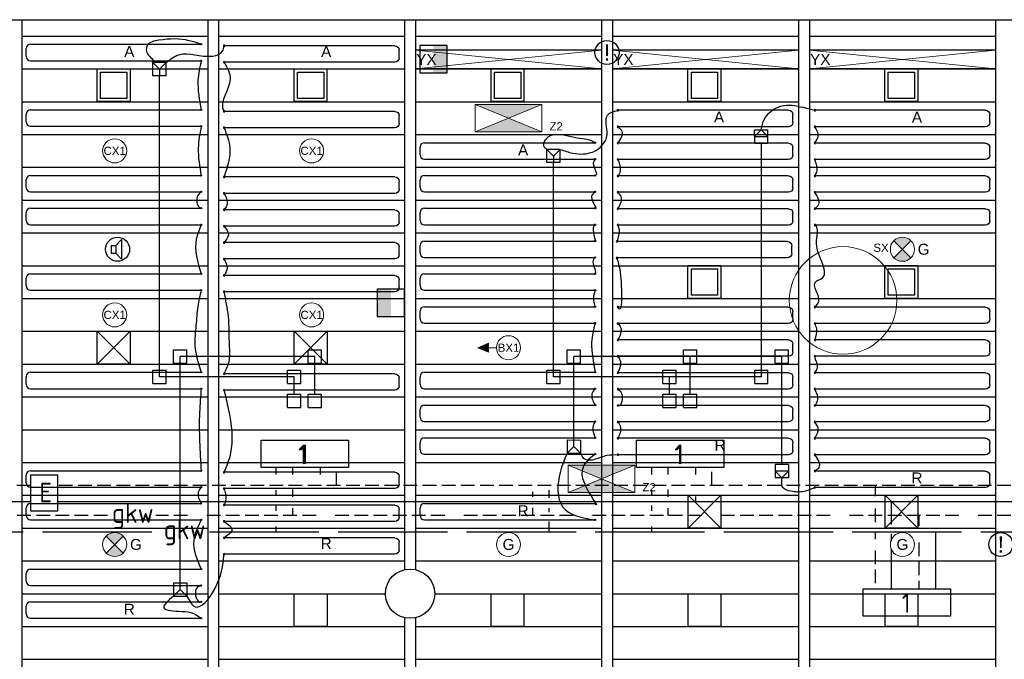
# Model space of a CAD drawing. Extents: x 7383 to 861143, y -570072 to -203000.
# Tile 16 of 30: x 454075 to 463075, y -287268 to -281418. Entities that reach past the tile are written whole.
import ezdxf

# ---------------------------------------------------------------- set-up
doc = ezdxf.new("R2010")
doc.units = 0
doc.header["$LTSCALE"] = 25
for name, pattern in [('2322105', [47, 40, -7]), ('2322106', [47, 5, -2, 5, -2, 5, -2, 5, -2, 5, -2, 5, -7]), ('2322107', [2000, 1000, 1000]), ('2322108', [7, 5, -2]), ('HIDDEN', [0.375, 0.25, -0.125])]:
    doc.linetypes.add(name, pattern=pattern)
doc.layers.get('0').update_dxf_attribs({"linetype": 'CONTINUOUS'})
for name, color, linetype in [('60', 7, 'CONTINUOUS'), ('KP-bandraster', 5, 'CONTINUOUS'), ('KP-koppelingen', 6, 'CONTINUOUS'), ('KP-leidingen(aanvoer)', 5, 'CONTINUOUS'), ('KP-leidingen(retour)', 1, 'CONTINUOUS'), ('KP-Melders', 3, 'CONTINUOUS'), ('KP-Oppervlak', 3, 'CONTINUOUS'), ('KP-panelen', 1, 'CONTINUOUS'), ('KP-registers', 4, 'CONTINUOUS'), ('KP-retour', 3, 'CONTINUOUS'), ('KP-slangen', 7, 'CONTINUOUS'), ('KP-tekst', 7, 'CONTINUOUS'), ('SYM-W', 7, 'CONTINUOUS'), ('Thermostaat', 160, 'CONTINUOUS'), ('WL5501--', 130, 'CONTINUOUS'), ('WL5501-GKW', 4, 'CONTINUOUS'), ('WL5502--', 130, 'CONTINUOUS'), ('WL5502--_GKW-R', 4, 'HIDDEN'), ('WL561---_AANVOER', 10, 'CONTINUOUS'), ('WL561---_RETOUR', 10, 'CONTINUOUS')]:
    doc.layers.add(name, color=color, linetype=linetype)
doc.layers.add('KP-aanvoer', color=6, linetype='CONTINUOUS', plot=False)
doc.layers.add('KP-onderlegger CV GKW', color=8, linetype='CONTINUOUS', lineweight=18)
doc.layers.add('KP-Verlichting', color=2, linetype='CONTINUOUS', lineweight=18)
doc.styles.add('arial', font='ARIAL.TTF')
doc.styles.add('BURO-018', font='ISO96.shx', dxfattribs={"height": 90})
doc.styles.add('ISO', font='ISO.SHX')

# ---------------------------------------------------------------- blocks, each defined once
blk = doc.blocks.new('SW30485012')
at = {"color": 0, "linetype": 'Continuous'}
for p, q in [((-2.5, 2.5), (-2.5, -2.5)), ((2.5, 2.5), (-2.5, 2.5)), ((2.5, -2.5), (2.5, 2.5)), ((-2.5, -2.5), (2.5, -2.5))]:
    blk.add_line(p, q, dxfattribs=at)
blk.add_solid([(-2.5, 0), (2.5, 0), (-2.5, -2.5), (2.5, -2.5)], dxfattribs=at)
at = {"color": 0, "linetype": 'Continuous', "style": 'BURO-018', "flags": 1}
blk.add_attdef('W_ID', (0, 0), '', height=1.8, dxfattribs=at)
blk = doc.blocks.new('A$C5CC54D2E')
at = {"layer": 'SYM-W', "color": 2, "linetype": 'Continuous'}
for points in [[(35437.41240379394, -3646.720645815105), (34637.41240379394, -3646.720645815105), (34637.41240379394, -3396.720645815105), (35437.41240379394, -3396.720645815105)], [(38868.85260749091, -3646.720645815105), (38068.85260749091, -3646.720645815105), (38068.85260749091, -3396.720645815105), (38868.85260749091, -3396.720645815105)], [(32530.16419307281, -4042.700992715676), (32780.16419307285, -4042.700992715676), (32780.16419307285, -3715.398943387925), (32530.16419307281, -3715.398943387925)], [(40141.3792336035, -4754.653462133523), (40941.3792336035, -4754.653462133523), (40941.3792336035, -5004.653462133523), (40141.3792336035, -5004.653462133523)]]:
    blk.add_lwpolyline(points, close=True, dxfattribs=at)
at = {"layer": 'WL5501--', "linetype": '2322105'}
for p, q in [((34776.9283952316, -3710.694730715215), (34776.9283952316, -3646.720645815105)), ((38208.36859892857, -3710.694730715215), (38208.36859892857, -3646.720645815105)), ((34776.9283952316, -3904.27838400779), (34776.9283952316, -3854.27838400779)), ((37271.76941387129, -3924.371968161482), (37271.76941387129, -3852.498561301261)), ((38208.36859892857, -3904.27838400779), (38208.36859892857, -3854.27838400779)), ((34776.9283952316, -4042.671116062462), (34776.9283952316, -3992.671116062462)), ((37271.76941387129, -4055.051275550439), (37271.76941387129, -4019.114408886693)), ((38208.36859892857, -4042.671116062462), (38208.36859892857, -3992.671116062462)), ((37271.7694138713, -4233.177739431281), (37271.76941387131, -4139.992515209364)), ((34776.9283952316, -4234.030319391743), (34776.9283952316, -4184.030319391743)), ((38208.36859892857, -4234.030319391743), (38208.36859892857, -4184.030319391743)), ((23239.49959992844, -4233.177739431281), (33686.68487969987, -4233.177739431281)), ((34166.77344094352, -4233.177739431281), (42667.78476652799, -4233.177739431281)), ((40801.86324216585, -4233.177739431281), (40801.86324216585, -4754.653462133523))]:
    blk.add_line(p, q, dxfattribs=at)
at = {"layer": 'WL5502--', "linetype": '2322106'}
for p, q in [((34926.9283952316, -3710.694730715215), (34926.9283952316, -3646.720645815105)), ((38358.36859892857, -3710.694730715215), (38358.36859892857, -3646.720645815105)), ((34926.9283952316, -3914.291857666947), (34926.9283952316, -3847.241472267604)), ((37121.76941387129, -3914.571093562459), (37121.7694138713, -3868.833352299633)), ((38358.36859892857, -3914.291857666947), (38358.36859892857, -3847.241472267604)), ((34926.9283952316, -4083.177739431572), (34926.9283952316, -4016.127354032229)), ((37121.7694138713, -4083.177739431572), (37121.76941387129, -4015.847450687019)), ((38358.36859892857, -4083.177739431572), (38358.36859892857, -4016.127354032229)), ((33234.1012970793, -4083.177739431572), (22757.90875732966, -4083.177739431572)), ((42191.23677392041, -4083.177739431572), (33676.68287147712, -4083.177739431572)), ((40651.86324216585, -4082.797245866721), (40651.86324216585, -4179.231534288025)), ((40651.86324216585, -4331.291369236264), (40651.86324216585, -4754.653462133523))]:
    blk.add_line(p, q, dxfattribs=at)
at = {"layer": 'WL561---_AANVOER', "linetype": '2322107'}
for p, q in [((35176.9283952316, -3646.720645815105), (35176.9283952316, -3710.694730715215)), ((38608.36859892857, -3646.720645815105), (38608.36859892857, -3710.694730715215)), ((38608.36859892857, -3910.694730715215), (38608.36859892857, -3960.694730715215)), ((32532.62207216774, -3960.694730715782), (18759.34018504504, -3960.694730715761)), ((49715.12083991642, -3960.694730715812), (32780.42668915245, -3960.694730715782)), ((40401.86324216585, -4167.757817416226), (40401.86324216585, -3960.694730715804)), ((40401.86324216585, -4319.248324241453), (40401.86324216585, -4252.592549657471)), ((40401.86324216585, -4754.653462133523), (40401.86324216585, -4394.993577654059))]:
    blk.add_line(p, q, dxfattribs=at)
at = {"layer": 'WL561---_RETOUR', "linetype": '2322108'}
for p, q in [((35326.9283952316, -3810.694730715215), (35326.9283952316, -3646.720645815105)), ((38758.36859892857, -3810.694730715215), (38758.36859892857, -3646.720645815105)), ((32529.92823624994, -3810.694730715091), (18909.3401850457, -3810.694730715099)), ((49715.12083991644, -3810.694730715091), (32780.42668915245, -3810.694730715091)), ((40251.86324216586, -3810.694730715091), (40251.86324216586, -3907.193564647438)), ((40251.86324216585, -4019.296733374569), (40251.86324216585, -4164.727991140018)), ((40251.86324216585, -4243.50307082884), (40251.86324216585, -4301.06936658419)), ((40251.86324216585, -4404.08305648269), (40251.86324216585, -4754.653462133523))]:
    blk.add_line(p, q, dxfattribs=at)
at = {"layer": 'Thermostaat', "xscale": 50, "yscale": 50, "zscale": 50}
for p, rotation in [((36213.40126164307, 87.48380657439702), 89.99999999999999), ((35824.99999999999, -2139.941829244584), 270)]:
    blk.add_blockref('SW30485012', p, dxfattribs=dict(at, rotation=rotation))
at = {"layer": '60', "color": 1, "linetype": 'Continuous', "style": 'ISO'}
for p in [(34978.02356730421, -3616.42265182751), (34991.09896928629, -3616.42265182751), (38416.12306756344, -3616.42265182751), (38422.53917298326, -3616.42265182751), (40495.06579909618, -4974.355468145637)]:
    blk.add_text('1', height=180, dxfattribs=at).set_placement(p)
at = {"layer": 'SYM-W', "color": 1, "linetype": 'Continuous', "style": 'ISO'}
blk.add_text('E', height=180, dxfattribs=at).set_placement((32611.68364919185, -3964.770755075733))
at = {"layer": 'WL5501-GKW', "color": 1, "style": 'ISO'}
blk.add_text('gkw', height=180, dxfattribs=at).set_placement((33275.24909039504, -4152.030506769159))
at = {"layer": 'WL5502--_GKW-R', "color": 1, "style": 'ISO'}
blk.add_text('gkw', height=180, dxfattribs=at).set_placement((33749.21716122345, -4302.03050676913))
blk = doc.blocks.new('Register A')
at = {"layer": 'KP-registers', "linetype": 'Continuous'}
for p, q in [((49.99999999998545, 115), (49.99999999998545, 185)), ((89.99999999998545, 225), (1644, 225)), ((89.99999999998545, 75), (1644, 75))]:
    blk.add_line(p, q, dxfattribs=at)
for centre in [(1650, 225), (1650, 75)]:
    blk.add_circle(centre, 6, dxfattribs=at)
for centre, start, end in [((89.99999999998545, 185), 90, 180), ((89.99999999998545, 115), 180, 270)]:
    blk.add_arc(centre, 40, start, end, dxfattribs=at)

msp = doc.modelspace()

# ---------------------------------------------------------------- hatches: boundary and pattern name
at = {"layer": 'KP-Verlichting', "linetype": 'Continuous'}
h = msp.add_hatch(color=256, dxfattribs=at)
h.paths.add_polyline_path([(458238.3809072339, -282192.5268335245), (458543.0894448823, -282318.2083888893), (458847.7979825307, -282192.5268335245)])
h.paths.add_polyline_path([(458847.7979825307, -282443.8899442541), (458543.0894448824, -282318.2083888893), (458238.380907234, -282443.8899442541)])
h = msp.add_hatch(color=256, dxfattribs=at)
h.paths.add_polyline_path([(462065.3175987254, -283440.4041558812), (462143.0894448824, -283518.1760020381), (462220.8612910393, -283440.4041558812, 0.4142135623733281)])
h.paths.add_polyline_path([(462065.3175987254, -283595.9478481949, 0.4142135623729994), (462220.8612910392, -283595.947848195), (462143.0894448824, -283518.1760020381)])
h = msp.add_hatch(color=256, dxfattribs=at)
h.paths.add_polyline_path([(458261.1263004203, -284418.1760020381), (458358.9466182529, -284418.1760020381), (458358.9466182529, -284376.1177398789)])
h.paths.add_polyline_path([(458261.1263004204, -284418.1760020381), (458358.9466182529, -284460.2342641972), (458358.9466182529, -284418.1760020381)])
h = msp.add_hatch(color=256, dxfattribs=at)
h.paths.add_polyline_path([(459088.380907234, -285492.4944466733), (459393.0894448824, -285618.1760020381), (459697.7979825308, -285492.4944466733)])
h.paths.add_polyline_path([(459697.7979825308, -285743.8575574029), (459393.0894448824, -285618.1760020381), (459088.380907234, -285743.8575574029)])
h = msp.add_hatch(color=256, dxfattribs=at)
h.paths.add_polyline_path([(454865.3175987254, -286140.4041558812), (454943.0894448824, -286218.1760020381), (455020.8612910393, -286140.4041558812, 0.4142135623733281)])
h.paths.add_polyline_path([(454865.3175987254, -286295.9478481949, 0.4142135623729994), (455020.8612910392, -286295.947848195), (454943.0894448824, -286218.1760020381)])

# ---------------------------------------------------------------- linework, layer by layer
at = {"layer": 'KP-aanvoer'}
for p, q in [((454784.435510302, -284568.2505801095), (454784.435510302, -284268.2514239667)), ((454784.435510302, -284268.2514239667), (455084.435510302, -284268.2514239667)), ((454784.435510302, -284568.2505801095), (455084.435510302, -284268.2514239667)), ((454784.435510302, -284268.2514239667), (455084.435510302, -284568.2505801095)), ((455084.435510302, -284268.2514239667), (455084.435510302, -284568.2505801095)), ((456584.435510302, -284568.1005801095), (456584.435510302, -284268.1014239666)), ((456584.435510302, -284268.1014239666), (456884.435510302, -284268.1014239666)), ((456584.435510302, -284568.1005801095), (456884.435510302, -284268.1014239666)), ((456584.435510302, -284268.1014239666), (456884.435510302, -284568.1005801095)), ((456884.435510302, -284268.1014239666), (456884.435510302, -284568.1005801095)), ((455084.435510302, -284568.2505801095), (454784.435510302, -284568.2505801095)), ((456884.435510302, -284568.1005801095), (456584.435510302, -284568.1005801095)), ((460184.360510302, -286068.1755801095), (460184.360510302, -285768.1764239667)), ((460184.360510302, -285768.1764239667), (460484.360510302, -285768.1764239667)), ((460184.360510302, -286068.1755801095), (460484.360510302, -285768.1764239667)), ((460184.360510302, -285768.1764239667), (460484.360510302, -286068.1755801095)), ((460484.360510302, -285768.1764239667), (460484.360510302, -286068.1755801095)), ((461984.510510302, -286068.1755801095), (461984.510510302, -285768.1764239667)), ((461984.510510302, -285768.1764239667), (462284.510510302, -285768.1764239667)), ((461984.510510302, -286068.1755801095), (462284.510510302, -285768.1764239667)), ((461984.510510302, -285768.1764239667), (462284.510510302, -286068.1755801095)), ((462284.510510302, -285768.1764239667), (462284.510510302, -286068.1755801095)), ((460484.360510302, -286068.1755801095), (460184.360510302, -286068.1755801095)), ((462284.510510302, -286068.1755801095), (461984.510510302, -286068.1755801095))]:
    msp.add_line(p, q, dxfattribs=at)
at = {"layer": 'KP-bandraster', "linetype": 'Continuous'}
for p, q in [((454093.0894448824, -281418.2285016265), (454093.0894448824, -293717.9181168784)), ((455793.0894448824, -281418.2350870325), (455793.0894448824, -293487.298935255)), ((455893.0894448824, -281418.2350870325), (455893.0894448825, -293473.0044228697)), ((457593.0894448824, -281418.2416724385), (457593.0894448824, -286448.8018923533)), ((457693.0894448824, -281418.2416724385), (457693.0894448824, -286448.8018923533)), ((459393.0894448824, -281418.2482578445), (459393.0894448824, -292870.0502293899)), ((459493.0894448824, -281418.2482578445), (459493.0894448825, -292849.8454160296)), ((461193.0894448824, -281418.2548432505), (461193.0894448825, -292493.2830409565)), ((461293.0894448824, -281418.2548432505), (461293.0894448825, -292470.0435180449)), ((462993.0894448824, -281418.2548432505), (462993.0894448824, -292036.4621141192)), ((457593.0894448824, -286887.5501117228), (457593.0894448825, -292521.7193688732)), ((457693.0894448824, -286887.5501117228), (457693.0894448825, -292521.7193688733))]:
    msp.add_line(p, q, dxfattribs=at)
msp.add_circle((457643.0894448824, -286668.1760020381), 225, dxfattribs=at)
at = {"layer": 'KP-koppelingen', "linetype": 'Continuous'}
for p, q in [((455293.0677061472, -281930.2526646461), (455293.1178320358, -281808.616064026)), ((455414.754432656, -281808.6661899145), (455293.1178320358, -281808.616064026)), ((455293.1178320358, -281808.616064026), (455353.9110694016, -281869.4594272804)), ((455353.9110694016, -281869.4594272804), (455353.8860064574, -281930.2777275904)), ((455353.9110694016, -281869.4594272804), (455414.754432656, -281808.6661899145)), ((455414.7043067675, -281930.3027905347), (455414.754432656, -281808.6661899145)), ((455414.7043067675, -281930.3027905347), (455293.0677061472, -281930.2526646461)), ((460792.6266702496, -282425.178184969), (460914.2624801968, -282424.7367537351)), ((460793.0681014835, -282546.8139949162), (460792.6266702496, -282425.178184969)), ((460853.4445752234, -282424.9574693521), (460792.8473858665, -282485.9960899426)), ((460792.8473858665, -282485.9960899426), (460914.4831958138, -282485.5546587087)), ((460914.4831958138, -282485.5546587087), (460853.4445752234, -282424.9574693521)), ((460914.7039114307, -282546.3725636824), (460914.2624801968, -282424.7367537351)), ((460793.0681014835, -282546.8139949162), (460914.7039114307, -282546.3725636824)), ((458893.0677061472, -282725.8403468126), (458893.1178320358, -282604.2037461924)), ((459014.754432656, -282604.2538720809), (458893.1178320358, -282604.2037461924)), ((458893.1178320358, -282604.2037461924), (458953.9110694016, -282665.0471094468)), ((458953.9110694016, -282665.0471094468), (458953.8860064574, -282725.8654097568)), ((458953.9110694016, -282665.0471094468), (459014.754432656, -282604.2538720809)), ((459014.7043067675, -282725.8904727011), (459014.754432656, -282604.2538720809)), ((459014.7043067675, -282725.8904727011), (458893.0677061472, -282725.8403468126)), ((455480.2596984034, -284558.665380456), (455480.2722298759, -284437.0287701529)), ((455480.2722298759, -284437.0287701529), (455601.9088401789, -284437.0413016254)), ((455601.8963087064, -284558.6779119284), (455601.9088401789, -284437.0413016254)), ((456710.4026830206, -284558.665380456), (456710.4152144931, -284437.0287701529)), ((456710.4152144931, -284437.0287701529), (456832.051824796, -284437.0413016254)), ((456832.0392933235, -284558.6779119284), (456832.051824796, -284437.0413016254)), ((459080.2596984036, -284558.665380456), (459080.2722298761, -284437.0287701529)), ((459080.2722298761, -284437.0287701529), (459201.908840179, -284437.0413016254)), ((459201.8963087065, -284558.6779119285), (459201.908840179, -284437.0413016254)), ((460141.8428867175, -284558.665380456), (460141.85541819, -284437.0287701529)), ((460141.85541819, -284437.0287701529), (460263.492028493, -284437.0413016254)), ((460263.4794970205, -284558.6779119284), (460263.492028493, -284437.0413016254)), ((460980.2596984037, -284558.6653804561), (460980.2722298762, -284437.028770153)), ((460980.2722298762, -284437.028770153), (461101.9088401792, -284437.0413016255)), ((461101.8963087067, -284558.6779119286), (461101.9088401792, -284437.0413016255)), ((455480.2596984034, -284558.665380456), (455601.8963087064, -284558.6779119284)), ((456710.4026830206, -284558.665380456), (456832.0392933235, -284558.6779119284)), ((459080.2596984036, -284558.665380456), (459201.8963087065, -284558.6779119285)), ((460141.8428867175, -284558.665380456), (460263.4794970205, -284558.6779119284)), ((460980.2596984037, -284558.6653804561), (461101.8963087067, -284558.6779119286)), ((455293.0598104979, -284745.8652683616), (455293.0723419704, -284624.2286580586)), ((455293.0723419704, -284624.2286580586), (455414.7089522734, -284624.2411895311)), ((455414.6964208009, -284745.8777998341), (455414.7089522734, -284624.2411895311)), ((456523.2027951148, -284745.8652683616), (456523.2153265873, -284624.2286580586)), ((456523.2153265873, -284624.2286580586), (456644.8519368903, -284624.2411895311)), ((456644.8394054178, -284745.8777998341), (456644.8519368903, -284624.2411895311)), ((458893.0598104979, -284745.8652683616), (458893.0723419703, -284624.2286580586)), ((458893.0723419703, -284624.2286580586), (459014.7089522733, -284624.2411895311)), ((459014.6964208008, -284745.8777998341), (459014.7089522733, -284624.2411895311)), ((459954.6429988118, -284745.8652683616), (459954.6555302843, -284624.2286580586)), ((459954.6555302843, -284624.2286580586), (460076.2921405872, -284624.2411895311)), ((460076.2796091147, -284745.8777998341), (460076.2921405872, -284624.2411895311)), ((460793.0598104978, -284745.8652683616), (460793.0723419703, -284624.2286580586)), ((460793.0723419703, -284624.2286580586), (460914.7089522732, -284624.2411895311)), ((460914.6964208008, -284745.8777998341), (460914.7089522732, -284624.2411895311)), ((455293.0598104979, -284745.8652683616), (455414.6964208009, -284745.8777998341)), ((456523.2027951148, -284745.8652683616), (456644.8394054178, -284745.8777998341)), ((458893.0598104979, -284745.8652683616), (459014.6964208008, -284745.8777998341)), ((459954.6429988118, -284745.8652683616), (460076.2796091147, -284745.8777998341)), ((460793.0598104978, -284745.8652683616), (460914.6964208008, -284745.8777998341)), ((456523.1981544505, -284964.2063376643), (456523.210685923, -284842.5697273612)), ((456523.210685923, -284842.5697273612), (456644.847296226, -284842.5822588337)), ((456644.8347647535, -284964.2188691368), (456644.847296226, -284842.5822588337)), ((456710.3980423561, -284964.2063376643), (456710.4105738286, -284842.5697273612)), ((456710.4105738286, -284842.5697273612), (456832.0471841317, -284842.5822588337)), ((456832.0346526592, -284964.2188691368), (456832.0471841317, -284842.5822588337)), ((459954.6383581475, -284964.2063376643), (459954.65088962, -284842.5697273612)), ((459954.65088962, -284842.5697273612), (460076.287499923, -284842.5822588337)), ((460076.2749684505, -284964.2188691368), (460076.287499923, -284842.5822588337)), ((460141.8382460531, -284964.2063376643), (460141.8507775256, -284842.5697273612)), ((460141.8507775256, -284842.5697273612), (460263.4873878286, -284842.5822588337)), ((460263.4748563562, -284964.2188691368), (460263.4873878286, -284842.5822588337)), ((456523.1981544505, -284964.2063376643), (456644.8347647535, -284964.2188691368)), ((456710.3980423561, -284964.2063376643), (456832.0346526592, -284964.2188691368)), ((459954.6383581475, -284964.2063376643), (460076.2749684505, -284964.2188691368)), ((460141.8382460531, -284964.2063376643), (460263.4748563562, -284964.2188691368)), ((459080.2676095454, -285262.2381412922), (459080.1673577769, -285383.8747109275)), ((459080.2676095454, -285262.2381412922), (459201.9041791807, -285262.3383930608)), ((459141.0357684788, -285323.1065519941), (459141.085894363, -285262.2882671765)), ((459201.9041791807, -285262.3383930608), (459201.8039274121, -285383.974962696)), ((459141.0357684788, -285323.1065519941), (459080.1673577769, -285383.8747109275)), ((459080.1673577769, -285383.8747109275), (459201.8039274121, -285383.974962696)), ((459201.8039274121, -285383.974962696), (459141.0357684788, -285323.1065519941)), ((461101.9040997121, -285486.3116893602), (460980.2676890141, -285486.5324053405)), ((460980.2676890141, -285486.5324053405), (460980.4884049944, -285608.1688160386)), ((461102.0144577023, -285547.1298947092), (460980.3780470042, -285547.3506106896)), ((460980.3780470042, -285547.3506106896), (461041.3066103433, -285608.0584580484)), ((461041.3066103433, -285608.0584580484), (461102.0144577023, -285547.1298947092)), ((461101.9040997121, -285486.3116893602), (461102.1248156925, -285607.9481000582)), ((461102.1248156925, -285607.9481000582), (460980.4884049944, -285608.1688160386)), ((455480.2676095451, -286568.2121862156), (455480.1673577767, -286689.8487558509)), ((455541.0357684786, -286629.0805969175), (455480.1673577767, -286689.8487558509)), ((455480.2676095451, -286568.2121862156), (455601.9041791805, -286568.3124379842)), ((455541.0357684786, -286629.0805969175), (455541.0858943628, -286568.2623120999)), ((455601.8039274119, -286689.9490076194), (455541.0357684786, -286629.0805969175)), ((455601.9041791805, -286568.3124379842), (455601.8039274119, -286689.9490076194)), ((455480.1673577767, -286689.8487558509), (455601.8039274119, -286689.9490076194))]:
    msp.add_line(p, q, dxfattribs=at)
at = {"layer": 'KP-leidingen(aanvoer)', "linetype": 'Continuous'}
for p, q in [((455353.8860064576, -284685.0469632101), (455353.8860064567, -281930.2777291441)), ((460853.8860064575, -284685.0469632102), (460853.8860064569, -282546.8724724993)), ((458953.8860064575, -284685.0469632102), (458953.886006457, -282725.8654097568)), ((456584.0289910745, -284685.0469632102), (455353.8860064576, -284685.0469632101)), ((456584.0289910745, -284842.5759930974), (456584.0289910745, -284685.0469632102)), ((460853.8860064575, -284685.0469632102), (458953.8860064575, -284685.0469632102)), ((460015.4691947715, -284842.5759930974), (460015.4691947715, -284685.0469632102))]:
    msp.add_line(p, q, dxfattribs=at)
at = {"layer": 'KP-leidingen(retour)', "linetype": 'Continuous'}
for p, q in [((456771.2288789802, -284497.8470753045), (455541.0858943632, -284497.8470753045)), ((455541.0858943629, -286568.2623119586), (455541.0858943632, -284497.8470753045)), ((456771.2288789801, -284842.5759930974), (456771.2288789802, -284497.8470753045)), ((461041.0858943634, -284497.8470753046), (459141.0858943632, -284497.8470753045)), ((459141.0858943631, -285262.2882671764), (459141.0858943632, -284497.8470753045)), ((460202.6690826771, -284842.5759930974), (460202.6690826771, -284497.8470753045)), ((461041.0858943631, -285486.4220473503), (461041.0858943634, -284497.8470753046))]:
    msp.add_line(p, q, dxfattribs=at)
at = {"layer": 'KP-Melders', "linetype": 'Continuous'}
for p, q in [((454909.4010480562, -283483.7370947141), (454952.4491656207, -283483.7370947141)), ((454909.4010480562, -283483.7370947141), (454909.4010480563, -283553.7370947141)), ((454952.4491656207, -283483.7370947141), (455004.4817370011, -283428.3866019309)), ((454952.4491656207, -283483.7370947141), (454952.4491656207, -283553.7370947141)), ((455004.4817370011, -283428.3866019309), (455004.4817370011, -283609.0875874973)), ((454909.4010480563, -283553.7370947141), (454952.4491656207, -283553.7370947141)), ((454909.4010480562, -283553.7370947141), (454952.4491656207, -283553.7370947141)), ((454952.4491656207, -283553.7370947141), (455004.4817370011, -283609.0875874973))]:
    msp.add_line(p, q, dxfattribs=at)
for centre in [(459443.0894448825, -281718.1760020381), (454969.2938599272, -283518.1760020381), (463043.0894448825, -286218.1760020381)]:
    msp.add_circle(centre, 109.9859996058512, dxfattribs=at)
at = {"layer": 'KP-Oppervlak', "linetype": 'Continuous'}
msp.add_line((439693.0894448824, -281418.1760013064), (472493.0894448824, -281418.2960020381), dxfattribs=at)
at = {"layer": 'KP-panelen', "linetype": 'Continuous'}
for p, q in [((454093.0894448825, -281568.1760020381), (455793.0894448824, -281568.1760020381)), ((455893.0894448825, -281568.1760020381), (457593.0894448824, -281568.1760020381)), ((457693.0894448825, -281568.1760020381), (459393.0894448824, -281568.1760020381)), ((459493.0894448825, -281568.1760020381), (461193.0894448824, -281568.1760020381)), ((461293.0894448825, -281568.1760020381), (462993.0894448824, -281568.1760020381)), ((459393.0894448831, -281698.176002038), (457693.089444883, -281698.176002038)), ((461193.0894448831, -281698.176002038), (459493.089444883, -281698.176002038)), ((462993.0894448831, -281698.176002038), (461293.089444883, -281698.176002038)), ((454093.0894448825, -281868.1760020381), (455793.0894448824, -281868.1760020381)), ((455893.0894448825, -281868.1760020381), (457593.0894448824, -281868.1760020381)), ((457693.0894448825, -281868.1760020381), (459393.0894448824, -281868.1760020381)), ((459393.0894448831, -281868.1760020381), (457693.0894448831, -281868.176002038)), ((459493.0894448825, -281868.1760020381), (461193.0894448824, -281868.1760020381)), ((461193.0894448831, -281868.1760020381), (459493.0894448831, -281868.176002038)), ((461293.0894448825, -281868.1760020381), (462993.0894448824, -281868.1760020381)), ((462993.0894448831, -281868.1760020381), (461293.0894448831, -281868.176002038)), ((454093.0894448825, -282168.1760020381), (455793.0894448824, -282168.1760020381)), ((455893.0894448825, -282168.1760020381), (457593.0894448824, -282168.1760020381)), ((457693.0894448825, -282168.1760020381), (459393.0894448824, -282168.1760020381)), ((459493.0894448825, -282168.1760020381), (461193.0894448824, -282168.1760020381)), ((461293.0894448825, -282168.1760020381), (462993.0894448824, -282168.1760020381)), ((454093.0894448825, -282468.1760020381), (455793.0894448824, -282468.1760020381)), ((455893.0894448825, -282468.1760020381), (457593.0894448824, -282468.1760020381)), ((457693.0894448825, -282468.1760020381), (459393.0894448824, -282468.1760020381)), ((459493.0894448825, -282468.1760020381), (461193.0894448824, -282468.1760020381)), ((461293.0894448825, -282468.1760020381), (462993.0894448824, -282468.1760020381)), ((454093.0894448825, -282768.1760020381), (455793.0894448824, -282768.1760020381)), ((455893.0894448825, -282768.1760020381), (457593.0894448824, -282768.1760020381)), ((457693.0894448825, -282768.1760020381), (459393.0894448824, -282768.1760020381)), ((459493.0894448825, -282768.1760020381), (461193.0894448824, -282768.1760020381)), ((461293.0894448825, -282768.1760020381), (462993.0894448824, -282768.1760020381)), ((454093.0894448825, -283068.1760020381), (455793.0894448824, -283068.1760020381)), ((455893.0894448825, -283068.1760020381), (457593.0894448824, -283068.1760020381)), ((457693.0894448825, -283068.1760020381), (459393.0894448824, -283068.1760020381)), ((459493.0894448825, -283068.1760020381), (461193.0894448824, -283068.1760020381)), ((461293.0894448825, -283068.1760020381), (462993.0894448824, -283068.1760020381)), ((454093.0894448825, -283368.1760020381), (455793.0894448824, -283368.1760020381)), ((455893.0894448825, -283368.1760020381), (457593.0894448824, -283368.1760020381)), ((457693.0894448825, -283368.1760020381), (459393.0894448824, -283368.1760020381)), ((459493.0894448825, -283368.1760020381), (461193.0894448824, -283368.1760020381)), ((461293.0894448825, -283368.1760020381), (462993.0894448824, -283368.1760020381)), ((454093.0894448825, -283668.1760020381), (455793.0894448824, -283668.1760020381)), ((455893.0894448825, -283668.1760020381), (457593.0894448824, -283668.1760020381)), ((457693.0894448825, -283668.1760020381), (459393.0894448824, -283668.1760020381)), ((459493.0894448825, -283668.1760020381), (461193.0894448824, -283668.1760020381)), ((461293.0894448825, -283668.1760020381), (462993.0894448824, -283668.1760020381)), ((454093.0894448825, -283968.1760020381), (455793.0894448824, -283968.1760020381)), ((455893.0894448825, -283968.1760020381), (457593.0894448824, -283968.1760020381)), ((457693.0894448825, -283968.1760020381), (459393.0894448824, -283968.1760020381)), ((459493.0894448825, -283968.1760020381), (461193.0894448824, -283968.1760020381)), ((461293.0894448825, -283968.1760020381), (462993.0894448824, -283968.1760020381)), ((454093.0894448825, -284268.1760020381), (455793.0894448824, -284268.1760020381)), ((455893.0894448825, -284268.1760020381), (457593.0894448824, -284268.1760020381)), ((457693.0894448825, -284268.1760020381), (459393.0894448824, -284268.1760020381)), ((459493.0894448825, -284268.1760020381), (461193.0894448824, -284268.1760020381)), ((461293.0894448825, -284268.1760020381), (462993.0894448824, -284268.1760020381)), ((454093.0894448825, -284568.1760020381), (455793.0894448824, -284568.1760020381)), ((455893.0894448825, -284568.1760020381), (457593.0894448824, -284568.1760020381)), ((457693.0894448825, -284568.1760020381), (459393.0894448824, -284568.1760020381)), ((459493.0894448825, -284568.1760020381), (461193.0894448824, -284568.1760020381)), ((461293.0894448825, -284568.1760020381), (462993.0894448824, -284568.1760020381)), ((454093.0894448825, -284868.1760020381), (455793.0894448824, -284868.1760020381)), ((455893.0894448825, -284868.1760020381), (457593.0894448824, -284868.1760020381)), ((457693.0894448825, -284868.1760020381), (459393.0894448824, -284868.1760020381)), ((459493.0894448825, -284868.1760020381), (461193.0894448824, -284868.1760020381)), ((461293.0894448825, -284868.1760020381), (462993.0894448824, -284868.1760020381)), ((454093.0894448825, -285168.1760020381), (455793.0894448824, -285168.1760020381)), ((455893.0894448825, -285168.1760020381), (457593.0894448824, -285168.1760020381)), ((457693.0894448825, -285168.1760020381), (459393.0894448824, -285168.1760020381)), ((459493.0894448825, -285168.1760020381), (461193.0894448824, -285168.1760020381)), ((461293.0894448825, -285168.1760020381), (462993.0894448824, -285168.1760020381)), ((454093.0894448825, -285468.1760020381), (455793.0894448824, -285468.1760020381)), ((455893.0894448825, -285468.1760020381), (457593.0894448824, -285468.1760020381)), ((457693.0894448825, -285468.1760020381), (459393.0894448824, -285468.1760020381)), ((459493.0894448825, -285468.1760020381), (461193.0894448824, -285468.1760020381)), ((461293.0894448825, -285468.1760020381), (462993.0894448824, -285468.1760020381)), ((454093.0894448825, -285768.1760020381), (455793.0894448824, -285768.1760020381)), ((455893.0894448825, -285768.1760020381), (457593.0894448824, -285768.1760020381)), ((457693.0894448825, -285768.1760020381), (459393.0894448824, -285768.1760020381)), ((459493.0894448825, -285768.1760020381), (461193.0894448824, -285768.1760020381)), ((461293.0894448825, -285768.1760020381), (462993.0894448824, -285768.1760020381)), ((454093.0894448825, -286068.1760020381), (455793.0894448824, -286068.1760020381)), ((455893.0894448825, -286068.1760020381), (457593.0894448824, -286068.1760020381)), ((457693.0894448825, -286068.1760020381), (459393.0894448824, -286068.1760020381)), ((459493.0894448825, -286068.1760020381), (461193.0894448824, -286068.1760020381)), ((461293.0894448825, -286068.1760020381), (462993.0894448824, -286068.1760020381)), ((454093.0894448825, -286368.1760020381), (455793.0894448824, -286368.1760020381)), ((455893.0894448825, -286368.1760020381), (457593.0894448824, -286368.1760020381)), ((457693.0894448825, -286368.1760020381), (459393.0894448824, -286368.1760020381)), ((459493.0894448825, -286368.1760020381), (461193.0894448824, -286368.1760020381)), ((461293.0894448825, -286368.1760020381), (462993.0894448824, -286368.1760020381)), ((454093.0894448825, -286668.1760020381), (455793.0894448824, -286668.1760020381)), ((455893.0894448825, -286668.1760020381), (457418.0894448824, -286668.1760020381)), ((457868.0894448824, -286668.1760020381), (459393.0894448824, -286668.1760020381)), ((459493.0894448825, -286668.1760020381), (461193.0894448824, -286668.1760020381)), ((461293.0894448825, -286668.1760020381), (462993.0894448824, -286668.1760020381)), ((454093.0894448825, -286968.1760020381), (455793.0894448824, -286968.1760020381)), ((455893.0894448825, -286968.1760020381), (457593.0894448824, -286968.1760020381)), ((457693.0894448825, -286968.1760020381), (459393.0894448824, -286968.1760020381)), ((459493.0894448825, -286968.1760020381), (461193.0894448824, -286968.1760020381)), ((461293.0894448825, -286968.1760020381), (462993.0894448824, -286968.1760020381)), ((454093.0894448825, -287268.1760020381), (455793.0894448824, -287268.1760020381)), ((455893.0894448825, -287268.1760020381), (457593.0894448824, -287268.1760020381)), ((457693.0894448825, -287268.1760020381), (459393.0894448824, -287268.1760020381)), ((459493.0894448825, -287268.1760020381), (461193.0894448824, -287268.1760020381)), ((461293.0894448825, -287268.1760020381), (462993.0894448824, -287268.1760020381))]:
    msp.add_line(p, q, dxfattribs=at)
at = {"layer": 'KP-retour'}
for p, q in [((454783.435510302, -282167.1760020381), (454783.435510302, -281867.1768458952)), ((454783.435510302, -281867.1768458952), (455083.435510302, -281867.1768458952)), ((455083.435510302, -281867.1768458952), (455083.435510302, -282167.1760020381)), ((456583.435510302, -282167.1760020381), (456583.435510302, -281867.1768458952)), ((456583.435510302, -281867.1768458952), (456883.435510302, -281867.1768458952)), ((456883.435510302, -281867.1768458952), (456883.435510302, -282167.1760020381)), ((458383.435510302, -282167.1751581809), (458383.435510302, -281867.1760020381)), ((458383.435510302, -281867.1760020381), (458683.435510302, -281867.1760020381)), ((458683.435510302, -281867.1760020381), (458683.435510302, -282167.1751581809)), ((460183.435510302, -282167.1760020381), (460183.435510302, -281867.1768458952)), ((460183.435510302, -281867.1768458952), (460483.435510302, -281867.1768458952)), ((460483.435510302, -281867.1768458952), (460483.435510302, -282167.1760020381)), ((461983.435510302, -282167.1751581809), (461983.435510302, -281867.1760020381)), ((461983.435510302, -281867.1760020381), (462283.435510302, -281867.1760020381)), ((462283.435510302, -281867.1760020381), (462283.435510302, -282167.1751581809)), ((454814.435510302, -281898.1760020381), (455054.435510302, -281898.1760020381)), ((454814.435510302, -282138.1760020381), (454814.435510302, -281898.1760020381)), ((455054.435510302, -281898.1760020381), (455054.435510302, -282138.1760020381)), ((456614.435510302, -281898.1760020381), (456854.435510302, -281898.1760020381)), ((456614.435510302, -282138.1760020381), (456614.435510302, -281898.1760020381)), ((456854.435510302, -281898.1760020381), (456854.435510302, -282138.1760020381)), ((458414.435510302, -281898.1751581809), (458654.435510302, -281898.1751581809)), ((458414.435510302, -282138.1751581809), (458414.435510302, -281898.1751581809)), ((458654.435510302, -281898.1751581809), (458654.435510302, -282138.1751581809)), ((460214.435510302, -281898.1760020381), (460454.435510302, -281898.1760020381)), ((460214.435510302, -282138.1760020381), (460214.435510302, -281898.1760020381)), ((460454.435510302, -281898.1760020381), (460454.435510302, -282138.1760020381)), ((462014.435510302, -281898.1751581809), (462254.435510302, -281898.1751581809)), ((462014.435510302, -282138.1751581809), (462014.435510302, -281898.1751581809)), ((462254.435510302, -281898.1751581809), (462254.435510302, -282138.1751581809)), ((455054.435510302, -282138.1760020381), (454814.435510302, -282138.1760020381)), ((456854.435510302, -282138.1760020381), (456614.435510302, -282138.1760020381)), ((458654.435510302, -282138.1751581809), (458414.435510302, -282138.1751581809)), ((460454.435510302, -282138.1760020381), (460214.435510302, -282138.1760020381)), ((462254.435510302, -282138.1751581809), (462014.435510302, -282138.1751581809)), ((455083.435510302, -282167.1760020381), (454783.435510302, -282167.1760020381)), ((456883.435510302, -282167.1760020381), (456583.435510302, -282167.1760020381)), ((458683.435510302, -282167.1751581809), (458383.435510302, -282167.1751581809)), ((460483.435510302, -282167.1760020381), (460183.435510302, -282167.1760020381)), ((462283.435510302, -282167.1751581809), (461983.435510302, -282167.1751581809)), ((460183.435510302, -283967.1751581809), (460183.435510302, -283667.1760020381)), ((460183.435510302, -283667.1760020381), (460483.435510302, -283667.1760020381)), ((460483.435510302, -283667.1760020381), (460483.435510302, -283967.1751581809)), ((461983.4355103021, -283967.1760020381), (461983.4355103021, -283667.1768458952)), ((461983.4355103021, -283667.1768458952), (462283.4355103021, -283667.1768458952)), ((462283.4355103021, -283667.1768458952), (462283.4355103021, -283967.1760020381)), ((460214.435510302, -283698.1751581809), (460454.435510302, -283698.1751581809)), ((460214.435510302, -283938.1751581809), (460214.435510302, -283698.1751581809)), ((460454.435510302, -283698.1751581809), (460454.435510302, -283938.1751581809)), ((462014.4355103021, -283698.1760020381), (462254.4355103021, -283698.1760020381)), ((462014.4355103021, -283938.1760020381), (462014.4355103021, -283698.1760020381)), ((462254.4355103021, -283698.1760020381), (462254.4355103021, -283938.1760020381)), ((460454.435510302, -283938.1751581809), (460214.435510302, -283938.1751581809)), ((462254.4355103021, -283938.1760020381), (462014.4355103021, -283938.1760020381)), ((460483.435510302, -283967.1751581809), (460183.435510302, -283967.1751581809)), ((462283.4355103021, -283967.1760020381), (461983.4355103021, -283967.1760020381)), ((456584.435510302, -286967.8635020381), (456584.435510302, -286667.8643458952)), ((456584.435510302, -286667.8643458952), (456884.435510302, -286667.8643458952)), ((456884.435510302, -286667.8643458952), (456884.435510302, -286967.8635020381)), ((458384.435510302, -286967.8635020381), (458384.435510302, -286667.8643458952)), ((458384.435510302, -286667.8643458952), (458684.435510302, -286667.8643458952)), ((458684.435510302, -286667.8643458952), (458684.435510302, -286967.8635020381)), ((460184.435510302, -286967.8635020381), (460184.435510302, -286667.8643458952)), ((460184.435510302, -286667.8643458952), (460484.435510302, -286667.8643458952)), ((460484.435510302, -286667.8643458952), (460484.435510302, -286967.8635020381)), ((461984.435510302, -286967.8635020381), (461984.435510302, -286667.8643458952)), ((461984.435510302, -286667.8643458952), (462284.435510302, -286667.8643458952)), ((462284.435510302, -286667.8643458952), (462284.435510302, -286967.8635020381)), ((456884.435510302, -286967.8635020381), (456584.435510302, -286967.8635020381)), ((458684.435510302, -286967.8635020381), (458384.435510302, -286967.8635020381)), ((460484.435510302, -286967.8635020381), (460184.435510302, -286967.8635020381)), ((462284.435510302, -286967.8635020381), (461984.435510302, -286967.8635020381))]:
    msp.add_line(p, q, dxfattribs=at)
at = {"layer": 'KP-slangen', "linetype": 'Continuous'}
for points in [[(455733.9031047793, -281643.1760020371), (455624.6453462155, -281610.1426404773), (455347.0332266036, -281606.5667639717), (455240.2339515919, -281653.2146997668), (455249.208931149, -281739.3329717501), (455293.1178320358, -281808.6160655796), (455292.2888330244, -281810.2004599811)], [(455414.754432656, -281808.6661899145), (455529.9280038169, -281738.3727691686), (455839.1185343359, -281751.0983405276), (455930.0570425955, -281707.4679947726), (455943.211159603, -281656.8724709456)], [(455733.9031047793, -281793.1760020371), (455704.5533504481, -281972.513203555), (455733.9031047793, -282243.1760020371)], [(455943.211159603, -281806.8724724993), (455998.4834339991, -281963.5418502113), (455943.211159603, -282256.8724724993), (455943.5124296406, -282257.3401027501)], [(460853.4445752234, -282424.9574693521), (460880.2183224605, -282331.2936744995), (461031.5843841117, -282209.3726982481), (461238.7960882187, -282219.6557663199), (461343.211159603, -282246.8724724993)], [(459014.754432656, -282604.2538720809), (459131.1766916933, -282638.7260062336), (459318.3571955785, -282625.7587692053), (459444.3806183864, -282468.1760020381), (459446.2332608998, -282292.3195929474), (459543.211159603, -282246.8724724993)], [(455733.9031047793, -282393.1760020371), (455706.7816897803, -282593.2954450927), (455733.9031047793, -282843.1760020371)], [(455943.211159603, -282406.8724724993), (455995.1041504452, -282588.8097684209), (455943.211159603, -282856.8724724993)], [(459543.211159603, -282396.8724724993), (459578.8959819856, -282437.1225603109), (459543.211159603, -282546.8724724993)], [(461343.211159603, -282546.8724724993), (461372.2877276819, -282488.2083565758), (461343.211159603, -282396.8724724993)], [(458893.1178320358, -282604.2037461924), (458868.6834222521, -282579.7491894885), (458880.5988405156, -282515.7336885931), (459170.4936619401, -282497.4523915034), (459333.9031047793, -282543.1760020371), (459335.1025394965, -282544.0706037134)], [(459333.9031047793, -282693.1760020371), (459317.2022757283, -282731.86421359), (459333.9031047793, -282843.1760020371), (459332.748967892, -282843.3819351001)], [(459543.211159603, -282696.8724724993), (459557.8549723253, -282741.7337361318), (459543.211159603, -282846.8724724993), (459542.308280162, -282847.7668100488)], [(461343.211159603, -282846.8724724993), (461360.5834797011, -282811.1279684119), (461343.211159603, -282696.8724724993)], [(455733.9031047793, -282993.1760020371), (455697.8623690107, -283039.0988188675), (455733.9031047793, -283143.1760020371), (455734.883414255, -283143.3859552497)], [(455943.211159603, -283006.8724724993), (455972.7213664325, -283099.6522231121), (455943.211159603, -283156.8724724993)], [(459333.9031047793, -282993.1760020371), (459302.5699779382, -283039.1724816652), (459333.9031047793, -283143.1760020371), (459332.748967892, -283142.4632317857)], [(459543.211159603, -282996.8724724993), (459569.6029522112, -283035.5151883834), (459543.211159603, -283146.8724724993)], [(461343.211159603, -283146.8724724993), (461378.7401714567, -283105.2518880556), (461343.211159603, -282996.8724724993)], [(455733.9031047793, -283293.1760020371), (455688.8714869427, -283424.2053397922), (455733.9031047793, -283743.1760020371)], [(455943.211159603, -283306.8724724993), (455982.8035583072, -283387.1994764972), (455943.211159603, -283456.8724724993)], [(459333.9031047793, -283293.1760020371), (459318.1087188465, -283321.9394071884), (459333.9031047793, -283443.1760020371), (459332.7410166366, -283440.770422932)], [(459543.211159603, -283296.8724724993), (459553.1339144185, -283338.3933499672), (459533.3667479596, -283446.8724724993)], [(461343.211159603, -284046.8724724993), (461378.1637054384, -283997.4233837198), (461350.9266799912, -283814.1981596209), (461400.2582564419, -283787.5968433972), (461358.5857267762, -283465.3040115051), (461343.211159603, -283296.8724724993), (461341.0591720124, -283295.3135366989)], [(455943.211159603, -283606.8724724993), (455970.4612220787, -283689.9690823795), (455943.211159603, -283756.8724724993)], [(459333.9031047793, -283593.1760020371), (459317.1823975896, -283619.4957547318), (459333.9031047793, -283743.1760020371), (459333.6434841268, -283743.8114180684)], [(459533.3667479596, -283596.8724724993), (459562.8324582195, -283728.59681955), (459543.211159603, -284046.8724724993), (459543.0537103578, -284046.5125304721)], [(455733.9031047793, -283893.1760020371), (455702.370730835, -284040.638891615), (455686.3072070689, -284215.9550574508), (455677.1751902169, -284401.8398962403), (455733.9031047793, -284643.1760020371)], [(455943.211159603, -284656.8724724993), (455988.5384012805, -284545.5883225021), (455992.726725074, -284398.3506058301), (455982.2966657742, -284132.8427445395), (455943.211159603, -283906.8724724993)], [(459333.9031047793, -283893.1760020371), (459323.1219853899, -283932.037958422), (459333.9031047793, -284043.1760020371), (459334.2696454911, -284043.9795641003)], [(459333.9031047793, -284193.1760020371), (459302.6653930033, -284368.7859774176), (459333.9031047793, -284643.1760020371), (459334.0688762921, -284644.5781991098)], [(459543.211159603, -284196.8724724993), (459567.7602487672, -284233.3175080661), (459543.211159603, -284346.8724724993)], [(461343.211159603, -284346.8724724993), (461360.6272116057, -284244.23898705), (461343.211159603, -284196.8724724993)], [(459543.211159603, -284496.8724724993), (459561.7769290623, -284530.1992594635), (459543.211159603, -284646.8724724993)], [(461343.211159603, -284646.8724724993), (461365.1296099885, -284609.3570432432), (461343.211159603, -284496.8724724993), (461343.0589127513, -284495.8142409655)], [(455733.9031047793, -284793.1760020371), (455718.6012309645, -285006.3736754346), (455733.9031047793, -285543.1760020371)], [(455943.211159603, -284806.8724724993), (455981.598943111, -284978.7656343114), (455999.2944620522, -285394.1346417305), (455943.211159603, -285556.8724724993)], [(459333.9031047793, -284793.1760020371), (459305.2694291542, -284841.4685183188), (459333.9031047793, -284943.1760020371)], [(459543.211159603, -284796.8724724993), (459570.899006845, -284825.2937187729), (459543.211159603, -284946.8724724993), (459541.5071911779, -284945.8474101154)], [(461343.211159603, -284946.8724724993), (461368.3458928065, -284903.6735200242), (461343.211159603, -284796.8724724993)], [(459333.9031047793, -285093.1760020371), (459316.9518111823, -285132.5722632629), (459333.9031047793, -285243.1760020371)], [(459543.211159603, -285096.8724724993), (459566.2753518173, -285146.2489893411), (459543.211159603, -285246.8724724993)], [(461343.211159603, -285246.8724724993), (461373.5102332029, -285154.994184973), (461343.211159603, -285096.8724724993)], [(459080.1673577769, -285383.8747109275), (459014.7047144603, -285558.3652027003), (459039.2204227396, -285875.4396069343), (459333.9031047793, -285993.1760020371)], [(459201.8039274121, -285383.974962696), (459226.2180477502, -285427.5439512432), (459337.5773677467, -285435.7140601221), (459442.8062698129, -285402.0152687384), (459543.211159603, -285396.8724724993)], [(459333.9031047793, -285393.1760020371), (459220.0876298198, -285614.4200069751), (459333.9031047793, -285843.1760020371), (459331.5105598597, -285840.6151963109)], [(461343.211159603, -285546.8724724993), (461381.8928442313, -285512.4383869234), (461343.211159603, -285396.8724724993)], [(461041.3066103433, -285608.0584580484), (461045.787314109, -285690.1376088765), (461123.3995182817, -285728.269091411), (461244.4216014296, -285729.5833907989), (461343.211159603, -285696.8724724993)], [(455733.9031047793, -285693.1760020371), (455707.1772647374, -285739.6377164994), (455733.9031047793, -285843.1760020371)], [(455943.211159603, -285706.8724724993), (455959.9476745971, -285802.556084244), (455943.211159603, -285856.8724724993)], [(455733.9031047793, -285993.1760020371), (455665.4928081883, -286182.2154351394), (455733.9031047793, -286443.1760020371)], [(455943.211159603, -286006.8724724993), (456014.7377878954, -286083.2100505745), (455943.211159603, -286156.8724724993)], [(455601.8039274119, -286689.9490076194), (455677.9007422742, -286786.753091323), (455856.0724737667, -286628.3289680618), (455943.211159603, -286306.8724724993)], [(455733.9031047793, -286593.1760020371), (455687.9988366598, -286623.9324621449), (455733.9031047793, -286743.1760020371), (455735.9429190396, -286742.2711002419)], [(455480.1673577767, -286689.8487558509), (455391.5402538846, -286795.2630829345), (455559.5960006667, -286829.4813908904), (455662.2964035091, -286848.1452175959), (455733.9031047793, -286893.1760020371)]]:
    msp.add_spline(points, degree=3, dxfattribs=at)
at = {"layer": 'KP-Verlichting', "linetype": 'Continuous'}
for p, q in [((457693.0894448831, -281868.176002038), (459393.089444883, -281698.1760020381)), ((457693.089444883, -281698.176002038), (459393.089444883, -281868.1760020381)), ((459493.0894448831, -281868.176002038), (461193.089444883, -281698.1760020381)), ((459493.089444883, -281698.176002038), (461193.089444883, -281868.1760020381)), ((461293.0894448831, -281868.176002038), (462993.089444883, -281698.1760020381)), ((461293.089444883, -281698.176002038), (462993.089444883, -281868.1760020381)), ((458238.380907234, -282192.5268335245), (458847.7979825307, -282192.5268335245)), ((458238.380907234, -282443.8899442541), (458238.380907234, -282192.5268335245)), ((458238.380907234, -282443.8899442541), (458847.7979825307, -282192.5268335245)), ((458238.380907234, -282192.5268335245), (458847.7979825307, -282443.8899442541)), ((458847.7979825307, -282192.5268335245), (458847.7979825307, -282443.8899442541)), ((458847.7979825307, -282443.8899442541), (458238.380907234, -282443.8899442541)), ((462220.8612910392, -283595.947848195), (462065.3175987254, -283440.4041558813)), ((462065.3175987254, -283595.947848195), (462220.8612910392, -283440.4041558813)), ((458261.1263004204, -284418.1760020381), (458358.9466182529, -284376.1177398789)), ((458358.9466182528, -284460.2342641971), (458358.9466182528, -284376.1177398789)), ((458433.1034452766, -284418.1760020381), (458261.1263004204, -284418.1760020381)), ((458261.1263004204, -284418.1760020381), (458358.9466182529, -284460.2342641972)), ((459088.380907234, -285492.4944466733), (459697.7979825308, -285492.4944466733)), ((459088.380907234, -285743.8575574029), (459088.380907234, -285492.4944466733)), ((459088.380907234, -285743.8575574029), (459697.7979825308, -285492.4944466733)), ((459088.380907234, -285492.4944466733), (459697.7979825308, -285743.8575574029)), ((459697.7979825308, -285492.4944466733), (459697.7979825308, -285743.8575574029)), ((459697.7979825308, -285743.8575574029), (459088.380907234, -285743.8575574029)), ((455020.8612910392, -286295.947848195), (454865.3175987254, -286140.4041558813)), ((454865.3175987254, -286295.947848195), (455020.8612910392, -286140.4041558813))]:
    msp.add_line(p, q, dxfattribs=at)
for centre, radius in [((454943.0894448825, -282618.1760020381), 109.9859996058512), ((456743.0894448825, -282618.1760020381), 109.9859996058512), ((462143.0894448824, -283518.1760020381), 109.9859996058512), ((461601.327602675, -283985.7594641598), 491.795691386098), ((454943.0894448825, -284118.1760020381), 109.9859996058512), ((456743.0894448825, -284118.1760020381), 109.9859996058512), ((458543.0894448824, -284418.1760020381), 109.9859996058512), ((454943.0894448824, -286218.1760020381), 109.9859996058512), ((458543.0894448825, -286218.1760020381), 109.9859996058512), ((462143.0894448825, -286218.1760020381), 109.9859996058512)]:
    msp.add_circle(centre, radius, dxfattribs=at)

# ---------------------------------------------------------------- block references
at = {"layer": 'KP-onderlegger CV GKW', "linetype": 'Continuous'}
msp.add_blockref('A$C5CC54D2E', (421643.0894448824, -281868.1760020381), dxfattribs=at)
at = {"layer": 'KP-registers', "linetype": 'Continuous'}
for p in [(454083.9031047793, -281868.1760020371), (454083.9031047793, -282468.1760020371), (457683.9031047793, -282768.1760020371), (454083.9031047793, -283068.1760020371), (457683.9031047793, -283068.1760020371), (454083.9031047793, -283368.1760020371), (457683.9031047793, -283368.1760020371), (457683.9031047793, -283668.1760020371), (454083.9031047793, -283968.1760020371), (457683.9031047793, -283968.1760020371), (457683.9031047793, -284268.1760020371), (454083.9031047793, -284868.1760020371), (457683.9031047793, -284868.1760020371), (457683.9031047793, -285168.1760020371), (457683.9031047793, -285468.1760020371), (454083.9031047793, -285768.1760020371), (454083.9031047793, -286068.1760020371), (457683.9031047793, -286068.1760020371), (454083.9031047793, -286668.1760020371), (454083.9031047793, -286968.1760020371)]:
    msp.add_blockref('Register A', p, dxfattribs=at)
at = {"layer": 'KP-registers', "linetype": 'Continuous', "xscale": -1}
for p in [(457593.211159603, -281881.8724724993), (457593.211159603, -282481.8724724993), (461193.211159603, -282471.8724724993), (462993.211159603, -282471.8724724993), (461193.211159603, -282771.8724724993), (462993.211159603, -282771.8724724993), (457593.211159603, -283081.8724724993), (461193.211159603, -283071.8724724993), (462993.211159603, -283071.8724724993), (457593.211159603, -283381.8724724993), (461193.211159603, -283371.8724724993), (462993.211159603, -283371.8724724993), (457593.211159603, -283681.8724724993), (461183.3667479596, -283671.8724724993), (457593.211159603, -283981.8724724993), (461193.211159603, -284271.8724724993), (462993.211159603, -284271.8724724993), (461193.211159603, -284571.8724724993), (462993.211159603, -284571.8724724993), (457593.211159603, -284881.8724724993), (461193.211159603, -284871.8724724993), (462993.211159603, -284871.8724724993), (461193.211159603, -285171.8724724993), (462993.211159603, -285171.8724724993), (461193.211159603, -285471.8724724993), (462993.211159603, -285471.8724724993), (457593.211159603, -285781.8724724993), (462993.211159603, -285771.8724724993), (457593.211159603, -286081.8724724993), (457593.211159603, -286381.8724724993)]:
    msp.add_blockref('Register A', p, dxfattribs=at)

# ---------------------------------------------------------------- texts
at = {"layer": 'KP-Melders', "linetype": 'Continuous', "char_height": 150, "attachment_point": 5, "style": 'arial'}
for insert in [(459443.0894448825, -281718.1760020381), (463043.0894448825, -286218.1760020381)]:
    msp.add_mtext('\\A1;!', dxfattribs=dict(at, insert=insert))
at = {"layer": 'KP-tekst', "linetype": 'Continuous', "char_height": 100, "attachment_point": 5, "style": 'arial'}
for s, insert in [('\\A1;A', (455076.5944712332, -281709.4263303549)), ('\\A1;A', (455076.5944712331, -281709.4263303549)), ('\\A1;A', (456876.5944712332, -281709.4263303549)), ('\\A1;A', (456876.5944712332, -281709.4263303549)), ('\\A1;A', (460466.9405366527, -282308.4263303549)), ('\\A1;A', (462276.5944712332, -282309.4263303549)), ('\\A1;A', (458676.5944712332, -282609.4263303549)), ('\\A1;R', (460476.5944712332, -285309.4263303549)), ('\\A1;R', (462276.5944712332, -285609.4263303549)), ('\\A1;R', (458676.5944712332, -285909.4263303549)), ('\\A1;R', (456876.5944712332, -286209.4263303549)), ('\\A1;R', (455076.5944712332, -286809.4263303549))]:
    msp.add_mtext(s, dxfattribs=dict(at, insert=insert))
at = {"layer": 'KP-Verlichting', "linetype": 'Continuous', "attachment_point": 5, "style": 'arial'}
for s, insert, char_height in [('\\A1;YX', (457792.6633367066, -281781.8001096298), 100), ('\\A1;YX', (459592.6633367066, -281781.8001096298), 100), ('\\A1;YX', (461392.6633367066, -281781.8001096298), 100), ('\\A1;Z2', (458978.7255313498, -282393.5198934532), 75), ('\\A1;CX1', (454943.0894448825, -282618.1760020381), 75), ('\\A1;CX1', (456743.0894448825, -282618.1760020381), 75), ('\\A1;SX', (461947.9540711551, -283504.4598990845), 75), ('\\A1;G', (462337.6701090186, -283518.1760020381), 100), ('\\A1;CX1', (454943.0894448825, -284118.1760020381), 75), ('\\A1;CX1', (456743.0894448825, -284118.1760020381), 75), ('\\A1;BX1', (458543.0894448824, -284418.1760020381), 75), ('\\A1;Z2', (459828.7255313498, -285693.487506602), 75), ('\\A1;G', (455137.6701090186, -286218.1760020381), 100), ('\\A1;G', (458543.0894448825, -286218.1760020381), 100), ('\\A1;G', (462143.0894448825, -286218.1760020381), 100)]:
    msp.add_mtext(s, dxfattribs=dict(at, insert=insert, char_height=char_height))

doc.saveas('drawing.dxf')
